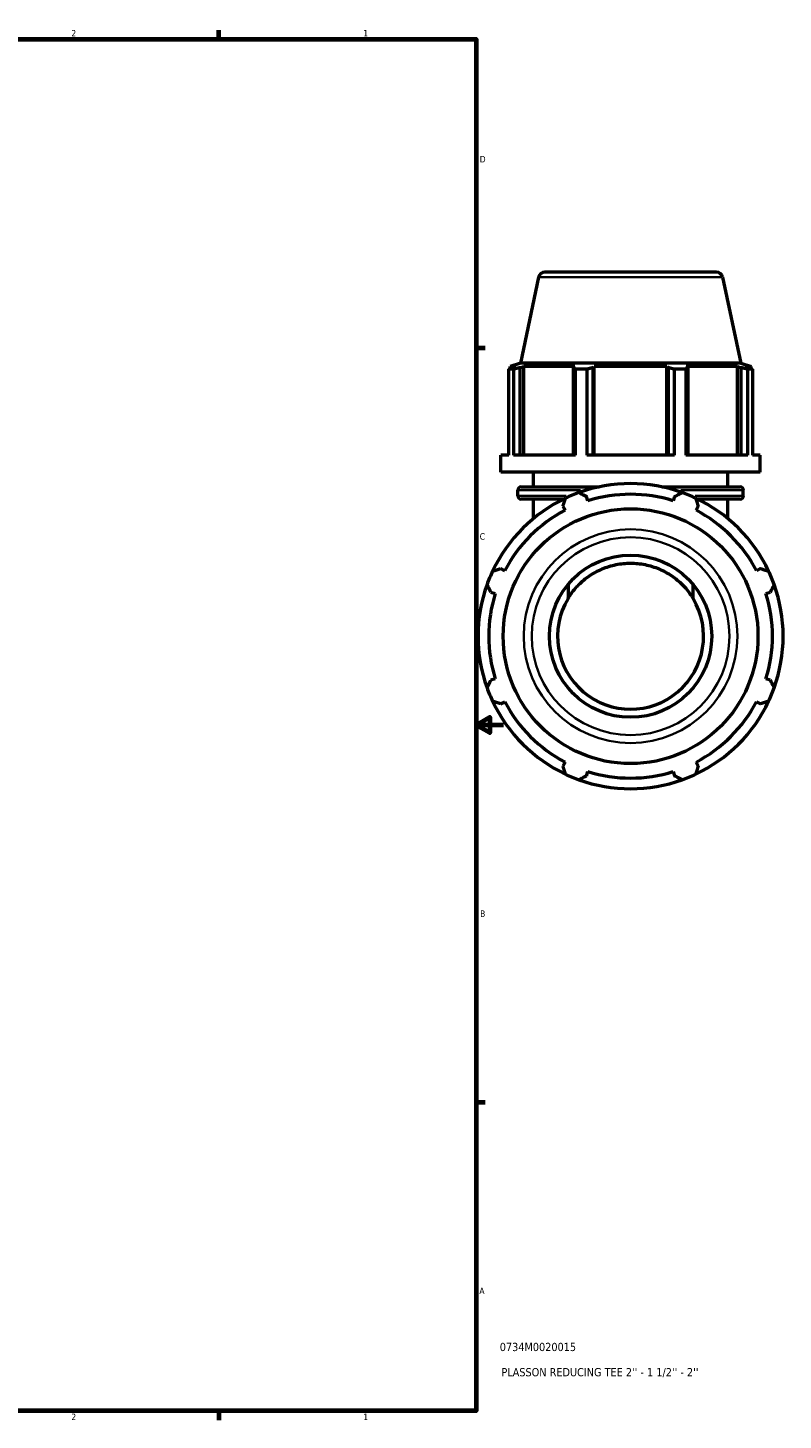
# Model space of a CAD drawing. Header units: inches. Extents: x 0.1 to 46.1, y -10.8 to 32.8.
# Tile 6 of 7: x 27 to 38, y 0.9 to 21.2. Entities that reach past the tile are written whole.
import ezdxf

# ---------------------------------------------------------------- set-up
doc = ezdxf.new("R2010")
doc.units = ezdxf.units.IN
doc.header["$MEASUREMENT"] = 0
for name, color, linetype, lineweight in [('Border (ANSI)', 7, 'Continuous', 70), ('Title (ANSI)', 7, 'Continuous', 50), ('Visible (ANSI)', 7, 'Continuous', 50), ('Visible Narrow (ANSI)', 7, 'Continuous', 35)]:
    doc.layers.add(name, color=color, linetype=linetype, lineweight=lineweight)
doc.styles.add('Note Text (ANSI)', font='tahoma.ttf')
doc.styles.add('Text Style29', font='tahoma.ttf')

# ---------------------------------------------------------------- blocks, each defined once
blk = doc.blocks.new('Borders Default Border')
at = {"layer": 'Border (ANSI)'}
for p, q in [((29.75, 21), (29.75, 21.134)), ((33.5, 16.5), (33.634, 16.5)), ((33.5, 5.5), (33.634, 5.5)), ((29.75, 1), (29.75, 0.866))]:
    blk.add_line(p, q, dxfattribs=at)
at = {"layer": 'Border (ANSI)', "flags": 128}
for points in [[(0.5, 1), (0.5, 21), (33.5, 21), (33.5, 1), (0.5, 1)], [(33.9, 11), (33.5, 11), (33.7, 11.115), (33.7, 10.885), (33.5, 11)]]:
    blk.add_lwpolyline(points, dxfattribs=at)
at = {"layer": 'Border (ANSI)', "color": 5, "true_color": 0x0000ff, "char_height": 0.0945, "attachment_point": 7, "style": 'Note Text (ANSI)'}
for s, insert in [('2', (27.596, 21.04)), ('1', (31.854, 21.04)), ('D', (33.553, 19.203)), ('C', (33.552, 13.701)), ('B', (33.558, 8.203)), ('A', (33.547, 2.703)), ('2', (27.596, 0.866)), ('1', (31.854, 0.866))]:
    blk.add_mtext(s, dxfattribs=dict(at, insert=insert))
blk = doc.blocks.new('Title Blocks ANSI - Large')
at = {"layer": 'Title (ANSI)', "color": 5, "true_color": 0x0000ff, "style": 'Text Style29'}
for tag, p in [('PART_NUMBER_001', (0.345, 0.873)), ('DESCRIPTION_001', (0.369, 0.505))]:
    blk.add_attdef(tag, p, '', height=0.12, dxfattribs=at)

msp = doc.modelspace()

# ---------------------------------------------------------------- linework, layer by layer
at = {"layer": 'Visible (ANSI)'}
for p, q in [((34.411, 17.531), (34.145, 16.278)), ((34.504, 17.606), (37.002, 17.606)), ((37.095, 17.531), (37.361, 16.278)), ((34.145, 16.278), (33.995, 16.23)), ((37.361, 16.278), (34.145, 16.278)), ((37.361, 16.278), (37.511, 16.23)), ((34.043, 16.187), (33.975, 16.187)), ((33.975, 14.937), (33.975, 16.187)), ((34.077, 16.23), (33.995, 16.23)), ((33.995, 16.197), (33.995, 16.23)), ((34.077, 16.23), (34.023, 16.211)), ((34.043, 16.187), (34.043, 14.937)), ((34.144, 16.211), (34.194, 16.23)), ((34.144, 14.937), (34.144, 16.211)), ((34.194, 14.937), (34.194, 16.23)), ((34.941, 16.23), (34.194, 16.23)), ((34.941, 16.23), (34.915, 16.211)), ((34.915, 16.211), (34.915, 14.937)), ((35.113, 16.187), (34.948, 16.187)), ((34.948, 14.937), (34.948, 16.187)), ((35.113, 16.187), (35.113, 14.937)), ((35.207, 16.211), (35.224, 16.23)), ((35.207, 14.937), (35.207, 16.211)), ((35.224, 14.937), (35.224, 16.23)), ((36.282, 16.23), (35.224, 16.23)), ((36.282, 14.937), (36.282, 16.23)), ((36.282, 16.23), (36.299, 16.211)), ((36.299, 16.211), (36.299, 14.937)), ((36.558, 16.187), (36.393, 16.187)), ((36.393, 14.937), (36.393, 16.187)), ((36.558, 16.187), (36.558, 14.937)), ((36.591, 16.211), (36.565, 16.23)), ((37.312, 16.23), (36.565, 16.23)), ((36.591, 14.937), (36.591, 16.211)), ((37.312, 14.937), (37.312, 16.23)), ((37.312, 16.23), (37.362, 16.211)), ((37.362, 16.211), (37.362, 14.937)), ((37.483, 16.211), (37.429, 16.23)), ((37.511, 16.23), (37.429, 16.23)), ((37.531, 16.187), (37.463, 16.187)), ((37.463, 14.937), (37.463, 16.187)), ((37.511, 16.197), (37.511, 16.23)), ((37.531, 16.187), (37.531, 14.937)), ((33.863, 14.685), (33.863, 14.937)), ((33.975, 14.937), (33.863, 14.937)), ((34.948, 14.937), (34.043, 14.937)), ((36.393, 14.937), (35.113, 14.937)), ((37.463, 14.937), (36.558, 14.937)), ((37.643, 14.937), (37.531, 14.937)), ((37.643, 14.685), (37.643, 14.937)), ((37.643, 14.685), (33.863, 14.685)), ((34.335, 14.473), (34.335, 14.685)), ((37.17, 14.473), (37.17, 14.685)), ((34.109, 14.343), (34.109, 14.426)), ((34.156, 14.473), (35.294, 14.473)), ((36.212, 14.473), (37.35, 14.473)), ((37.397, 14.343), (37.397, 14.426)), ((34.778, 14.296), (34.156, 14.296)), ((34.335, 14.011), (34.335, 14.296)), ((35.131, 14.269), (35.111, 14.333)), ((36.395, 14.333), (36.375, 14.269)), ((37.35, 14.296), (36.728, 14.296)), ((37.17, 14.011), (37.17, 14.296)), ((34.767, 14.191), (34.797, 14.131)), ((36.708, 14.131), (36.739, 14.191)), ((33.918, 13.251), (33.858, 13.282)), ((37.648, 13.282), (37.588, 13.251)), ((34.841, 13.049), (34.841, 12.845)), ((36.665, 12.845), (36.665, 13.049)), ((33.716, 12.938), (33.779, 12.918)), ((37.726, 12.918), (37.79, 12.938)), ((33.779, 11.674), (33.716, 11.654)), ((37.79, 11.654), (37.726, 11.674)), ((33.858, 11.31), (33.918, 11.341)), ((37.588, 11.341), (37.648, 11.31)), ((34.797, 10.461), (34.767, 10.401)), ((36.739, 10.401), (36.708, 10.461)), ((35.111, 10.259), (35.131, 10.322)), ((36.375, 10.322), (36.395, 10.259))]:
    msp.add_line(p, q, dxfattribs=at)
for radius in [1.858, 1.183]:
    msp.add_circle((35.753, 12.296), radius, dxfattribs=at)
for centre, radius, start, end in [((34.504, 17.511), 0.0947, 90, 168), ((37.002, 17.511), 0.0947, 12, 90), ((34.156, 14.426), 0.0473, 90, 180), ((35.753, 12.296), 2.225, 70.208, 109.792), ((37.35, 14.426), 0.0473, 0, 90), ((35.753, 12.296), 2.225, 115.208, 154.792), ((34.156, 14.343), 0.0473, 180, 270), ((35.753, 12.296), 2.225, 109.792, 115.208), ((35.753, 12.296), 2.069, 72.5, 107.5), ((35.753, 12.296), 2.225, 64.792, 70.208), ((35.753, 12.296), 2.225, 25.208, 64.792), ((37.35, 14.343), 0.0473, 270, 0), ((35.753, 12.296), 2.069, 117.5, 152.5), ((35.753, 12.296), 2.069, 27.5, 62.5), ((35.753, 12.296), 2.225, 154.792, 160.208), ((35.753, 12.296), 2.225, 19.792, 25.208), ((35.753, 12.296), 2.225, 160.208, 199.792), ((35.753, 12.296), 2.225, 340.208, 19.792), ((35.753, 12.296), 2.069, 162.5, 197.5), ((35.753, 12.296), 1.065, 148.9482, 31.0518), ((35.753, 12.296), 2.069, 342.5, 17.5), ((35.753, 12.296), 2.225, 199.792, 205.208), ((35.753, 12.296), 2.225, 334.792, 340.208), ((35.753, 12.296), 2.225, 205.208, 244.792), ((35.753, 12.296), 2.069, 207.5, 242.5), ((35.753, 12.296), 2.225, 295.208, 334.792), ((35.753, 12.296), 2.069, 297.5, 332.5), ((35.753, 12.296), 2.225, 244.792, 250.208), ((35.753, 12.296), 2.225, 250.208, 289.792), ((35.753, 12.296), 2.069, 252.5, 287.5), ((35.753, 12.296), 2.225, 289.792, 295.208)]:
    msp.add_arc(centre, radius, start, end, dxfattribs=at)
for points, weights in [([(33.975, 16.187), (33.999, 16.2), (34.023, 16.211)], [1, 1.00174160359, 1.00266706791]), ([(34.144, 16.211), (34.094, 16.2), (34.043, 16.187)], [1.00266706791, 1.00174160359, 1]), ([(34.948, 16.187), (34.931, 16.2), (34.915, 16.211)], [1, 1.00174160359, 1.00266706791]), ([(35.207, 16.211), (35.161, 16.2), (35.113, 16.187)], [1.00266706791, 1.00174160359, 1]), ([(36.393, 16.187), (36.345, 16.2), (36.299, 16.211)], [1, 1.00174160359, 1.00266706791]), ([(36.591, 16.211), (36.575, 16.2), (36.558, 16.187)], [1.00266706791, 1.00174160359, 1]), ([(37.463, 16.187), (37.412, 16.2), (37.362, 16.211)], [1, 1.00174160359, 1.00266706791]), ([(37.483, 16.211), (37.507, 16.2), (37.531, 16.187)], [1.00266706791, 1.00174160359, 1]), ([(34.767, 14.191), (34.786, 14.249), (34.805, 14.309)], [1.0031237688, 1.00196971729, 1]), ([(35, 14.39), (35.056, 14.361), (35.111, 14.333)], [1, 1.00196971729, 1.0031237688]), ([(36.395, 14.333), (36.45, 14.361), (36.506, 14.39)], [1.0031237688, 1.00196971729, 1]), ([(36.701, 14.309), (36.72, 14.249), (36.739, 14.191)], [1, 1.00196971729, 1.0031237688]), ([(33.74, 13.244), (33.8, 13.263), (33.858, 13.282)], [1, 1.00196971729, 1.0031237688]), ([(37.648, 13.282), (37.706, 13.263), (37.766, 13.244)], [1.0031237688, 1.00196971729, 1]), ([(33.716, 12.938), (33.688, 12.993), (33.659, 13.049)], [1.0031237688, 1.00196971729, 1]), ([(37.847, 13.049), (37.818, 12.993), (37.79, 12.938)], [1, 1.00196971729, 1.0031237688]), ([(33.659, 11.543), (33.688, 11.599), (33.716, 11.654)], [1, 1.00196971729, 1.0031237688]), ([(37.79, 11.654), (37.818, 11.599), (37.847, 11.543)], [1.0031237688, 1.00196971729, 1]), ([(33.858, 11.31), (33.8, 11.329), (33.74, 11.348)], [1.0031237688, 1.00196971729, 1]), ([(37.766, 11.348), (37.706, 11.329), (37.648, 11.31)], [1, 1.00196971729, 1.0031237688]), ([(34.805, 10.283), (34.786, 10.343), (34.767, 10.401)], [1, 1.00196971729, 1.0031237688]), ([(36.739, 10.401), (36.72, 10.343), (36.701, 10.283)], [1.0031237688, 1.00196971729, 1]), ([(35.111, 10.259), (35.056, 10.231), (35, 10.202)], [1.0031237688, 1.00196971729, 1]), ([(36.506, 10.202), (36.45, 10.231), (36.395, 10.259)], [1, 1.00196971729, 1.0031237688])]:
    msp.add_rational_spline(points, weights, degree=2, dxfattribs=at)
msp.add_open_spline([(34.841, 12.845), (34.851, 12.862), (34.861, 12.878), (34.91, 12.951), (34.954, 13.003), (35.045, 13.094), (35.097, 13.137), (35.21, 13.214), (35.272, 13.248), (35.402, 13.304), (35.471, 13.325), (35.611, 13.354), (35.683, 13.361), (35.823, 13.361), (35.894, 13.354), (36.035, 13.325), (36.104, 13.304), (36.234, 13.248), (36.296, 13.214), (36.409, 13.137), (36.461, 13.094), (36.552, 13.003), (36.595, 12.951), (36.645, 12.878), (36.655, 12.862), (36.665, 12.845)], degree=3, knots=[-7.145958, -7.145958, -7.145958, -7.145958, -6.99257, -6.99257, -6.447562, -6.447562, -5.91412, -5.91412, -5.380679, -5.380679, -4.847238, -4.847238, -4.313796, -4.313796, -3.780355, -3.780355, -3.246914, -3.246914, -2.713473, -2.713473, -2.180031, -2.180031, -1.635023, -1.635023, -1.481635, -1.481635, -1.481635, -1.481635], dxfattribs=at)
at = {"layer": 'Visible Narrow (ANSI)'}
for p, q in [((37.078, 17.531), (34.428, 17.531)), ((35.022, 14.426), (34.111, 14.426)), ((37.394, 14.426), (36.484, 14.426)), ((34.111, 14.343), (34.812, 14.343)), ((36.693, 14.343), (37.395, 14.343))]:
    msp.add_line(p, q, dxfattribs=at)
for radius in [1.558, 1.442]:
    msp.add_circle((35.753, 12.296), radius, dxfattribs=at)

# ---------------------------------------------------------------- block references
msp.add_blockref('Borders Default Border', (0, 0))
msp.add_blockref('Title Blocks ANSI - Large', (33.5, 1)).add_auto_attribs({'PART_NUMBER_001': '0734M0020015', 'DESCRIPTION_001': "PLASSON REDUCING TEE 2'' - 1 1/2'' - 2''"})

doc.saveas('drawing.dxf')
